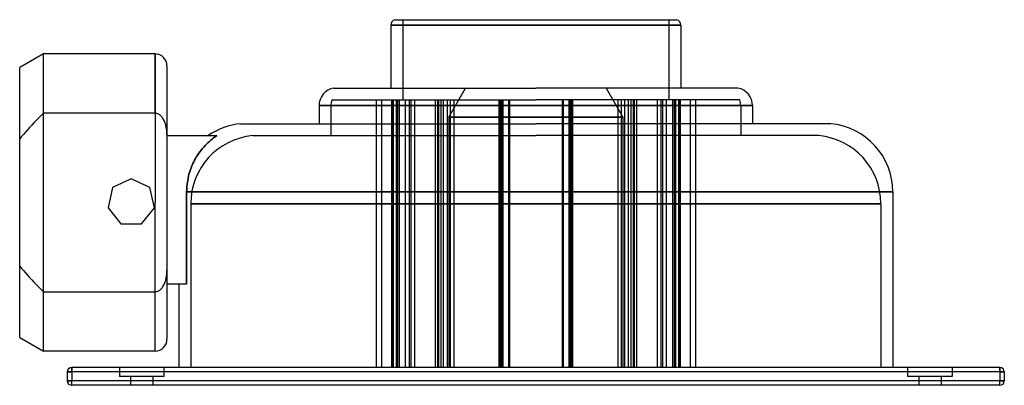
# Model space of a CAD drawing. Header units: millimetres. Extents: x -174 to 158, y -62 to 62.
import ezdxf

# ---------------------------------------------------------------- set-up
doc = ezdxf.new("R2010")
doc.units = ezdxf.units.MM
doc.layers.add('HIDDEN', color=7, linetype='Continuous')
doc.layers.add('THICK', color=7, linetype='Continuous')

msp = doc.modelspace()

# ---------------------------------------------------------------- linework, layer by layer
at = {"layer": 'HIDDEN'}
for p, q in [((0, 59.6), (-48.75, 59.6)), ((-44.75, 61.5), (-44.75, 34.5)), ((48.75, 59.6), (0, 59.6)), ((44.75, 61.5), (44.75, 34.5)), ((-165.5, 30), (-165.5, 50)), ((-128, 30), (-128, 50)), ((-29.25, 28.75), (-23.62, 38.5)), ((23.62, 38.5), (29.25, 28.75)), ((-68.57, 34.5), (0, 34.5)), ((-53.64, 34.5), (-53.64, -55.5)), ((-51.86, 34.5), (-51.86, -55.5)), ((-48.53, 34.5), (-48.53, -55.5)), ((-48.13, 34.5), (-48.13, -55.5)), ((-47.98, 34.5), (-47.98, -55.5)), ((-46.92, 34.5), (-46.92, -55.5)), ((-46.53, 34.5), (-46.53, -55.5)), ((-45.98, 34.5), (-45.98, -55.5)), ((-43.88, 34.5), (-43.88, -55.5)), ((-42.57, 34.5), (-42.57, -55.5)), ((-42.06, 34.5), (-42.06, -55.5)), ((-40.79, 34.5), (-40.79, -55.5)), ((-33.8, 34.5), (-33.8, -55.5)), ((-33.09, 34.5), (-33.09, -55.5)), ((-32.69, 34.5), (-32.69, -55.5)), ((-31.98, 34.5), (-31.98, -55.5)), ((-31.09, 34.5), (-31.09, -55.5)), ((-29.81, 34.5), (-29.81, -55.5)), ((-28.74, 34.5), (-28.74, -55.5)), ((-27.53, 34.5), (-27.53, -55.5)), ((-12.38, 34.5), (-12.38, -55.5)), ((-12.14, 34.5), (-12.14, -55.5)), ((-11.98, 34.5), (-11.98, -55.5)), ((-11.65, 34.5), (-11.65, -55.5)), ((-11.49, 34.5), (-11.49, -55.5)), ((-11.1, 34.5), (-11.1, -55.5)), ((-9.21, 34.5), (-9.21, -55.5)), ((-8.81, 34.5), (-8.81, -55.5)), ((68.57, 34.5), (0, 34.5)), ((8.81, 34.5), (8.81, -55.5)), ((9.21, 34.5), (9.21, -55.5)), ((11.1, 34.5), (11.1, -55.5)), ((11.49, 34.5), (11.49, -55.5)), ((11.65, 34.5), (11.65, -55.5)), ((11.98, 34.5), (11.98, -55.5)), ((12.14, 34.5), (12.14, -55.5)), ((12.38, 34.5), (12.38, -55.5)), ((27.53, 34.5), (27.53, -55.5)), ((28.74, 34.5), (28.74, -55.5)), ((29.81, 34.5), (29.81, -55.5)), ((31.09, 34.5), (31.09, -55.5)), ((31.98, 34.5), (31.98, -55.5)), ((32.69, 34.5), (32.69, -55.5)), ((33.09, 34.5), (33.09, -55.5)), ((33.8, 34.5), (33.8, -55.5)), ((40.79, 34.5), (40.79, -55.5)), ((42.06, 34.5), (42.06, -55.5)), ((42.57, 34.5), (42.57, -55.5)), ((43.88, 34.5), (43.88, -55.5)), ((45.98, 34.5), (45.98, -55.5)), ((46.53, 34.5), (46.53, -55.5)), ((46.92, 34.5), (46.92, -55.5)), ((47.98, 34.5), (47.98, -55.5)), ((48.13, 34.5), (48.13, -55.5)), ((48.53, 34.5), (48.53, -55.5)), ((51.86, 34.5), (51.86, -55.5)), ((53.64, 34.5), (53.64, -55.5)), ((-165.5, 30), (-166.34, 29.18)), ((-128, 30), (-165.5, 30)), ((-127.69, 29.98), (-128, 30)), ((-127.38, 29.92), (-127.69, 29.98)), ((-127.08, 29.82), (-127.38, 29.92)), ((-126.8, 29.69), (-127.08, 29.82)), ((0, 32.6), (-72.88, 32.6)), ((0, 32.6), (-68.88, 32.6)), ((-68.88, 32.6), (0, 32.6)), ((-68.88, 32.6), (-68.88, 22.5)), ((72.88, 32.6), (0, 32.6)), ((68.88, 32.6), (0, 32.6)), ((0, 32.6), (68.88, 32.6)), ((68.88, 32.6), (68.88, 22.5)), ((-168.72, 26.79), (-169.47, 26)), ((-167.95, 27.58), (-168.72, 26.79)), ((-167.16, 28.38), (-167.95, 27.58)), ((-166.34, 29.18), (-167.16, 28.38)), ((-126.54, 29.54), (-126.8, 29.69)), ((-126.29, 29.35), (-126.54, 29.54)), ((-126.04, 29.14), (-126.29, 29.35)), ((-125.82, 28.91), (-126.04, 29.14)), ((-125.62, 28.67), (-125.82, 28.91)), ((-125.44, 28.43), (-125.62, 28.67)), ((-125.27, 28.17), (-125.44, 28.43)), ((-125.11, 27.9), (-125.27, 28.17)), ((-124.97, 27.62), (-125.11, 27.9)), ((-124.83, 27.32), (-124.97, 27.62)), ((-124.71, 27.03), (-124.83, 27.32)), ((-124.6, 26.73), (-124.71, 27.03)), ((-124.51, 26.44), (-124.6, 26.73)), ((0, 28.75), (-29.25, 28.75)), ((-29.25, 28.75), (0, 28.75)), ((-29.25, 28.75), (-29.25, -55.5)), ((29.25, 28.75), (0, 28.75)), ((0, 28.75), (29.25, 28.75)), ((29.25, 28.75), (29.25, -55.5)), ((-171.58, 23.69), (-172.24, 22.93)), ((-170.9, 24.46), (-171.58, 23.69)), ((-170.19, 25.23), (-170.9, 24.46)), ((-169.47, 26), (-170.19, 25.23)), ((-124.42, 26.15), (-124.51, 26.44)), ((-124.35, 25.85), (-124.42, 26.15)), ((-124.28, 25.55), (-124.35, 25.85)), ((-124.22, 25.24), (-124.28, 25.55)), ((-124.16, 24.92), (-124.22, 25.24)), ((-124.12, 24.6), (-124.16, 24.92)), ((-124.08, 24.28), (-124.12, 24.6)), ((-124.05, 23.96), (-124.08, 24.28)), ((-124.03, 23.64), (-124.05, 23.96)), ((-124.01, 23.32), (-124.03, 23.64)), ((-124, 23.02), (-124.01, 23.32)), ((-172.88, 22.18), (-173.5, 21.43)), ((-172.24, 22.93), (-172.88, 22.18)), ((-124, 22.72), (-124, 23.02)), ((-124, 22.5), (-124, 22.5)), ((-110.75, 19.59), (-110.3, 20.02)), ((-110.3, 20.02), (-109.84, 20.46)), ((-109.84, 20.46), (-109.35, 20.88)), ((-109.35, 20.88), (-108.85, 21.3)), ((-108.85, 21.3), (-108.32, 21.72)), ((-108.32, 21.72), (-107.78, 22.11)), ((-107.78, 22.11), (-107.23, 22.5)), ((-95.14, 22.5), (0, 22.5)), ((95.14, 22.5), (0, 22.5)), ((-113.65, 16), (-113.28, 16.56)), ((-113.28, 16.56), (-112.88, 17.11)), ((-112.88, 17.11), (-112.47, 17.64)), ((-112.47, 17.64), (-112.05, 18.15)), ((-112.05, 18.15), (-111.63, 18.65)), ((-111.63, 18.65), (-111.19, 19.13)), ((-111.19, 19.13), (-110.75, 19.59)), ((-115.26, 13.11), (-114.98, 13.69)), ((-114.98, 13.69), (-114.68, 14.27)), ((-114.68, 14.27), (-114.36, 14.85)), ((-114.36, 14.85), (-114.02, 15.43)), ((-114.02, 15.43), (-113.65, 16)), ((-116.59, 9.48), (-116.4, 10.12)), ((-116.4, 10.12), (-116.2, 10.75)), ((-116.2, 10.75), (-115.99, 11.36)), ((-115.99, 11.36), (-115.76, 11.96)), ((-115.76, 11.96), (-115.52, 12.53)), ((-115.52, 12.53), (-115.26, 13.11)), ((-136, 8), (-142.25, 4.99)), ((-136, 8), (-136, 8)), ((-129.75, 4.99), (-136, 8)), ((-117.22, 6.18), (-117.13, 6.84)), ((-117.13, 6.84), (-117.03, 7.51)), ((-117.03, 7.51), (-116.9, 8.17)), ((-116.9, 8.17), (-116.75, 8.83)), ((-116.75, 8.83), (-116.59, 9.48)), ((-142.25, 4.99), (-143.8, -1.78)), ((-142.25, 4.99), (-142.25, 4.99)), ((-129.75, 4.99), (-129.75, 4.99)), ((-128.2, -1.78), (-129.75, 4.99)), ((-117.37, 3.6), (-117.36, 4.23)), ((0, 3.6), (-117.37, 3.6)), ((-117.37, -27.5), (-117.37, 3.6)), ((-117.36, 4.23), (-117.33, 4.87)), ((-117.33, 4.87), (-117.28, 5.52)), ((-117.28, 5.52), (-117.22, 6.18)), ((120, 3.6), (0, 3.6)), ((-143.8, -1.78), (-139.47, -7.21)), ((-143.8, -1.78), (-143.8, -1.78)), ((-132.53, -7.21), (-128.2, -1.78)), ((-128.2, -1.78), (-128.2, -1.78)), ((0, -0.4), (-116, -0.4)), ((-116, -0.4), (0, -0.4)), ((-116, -0.4), (-116, -55.5)), ((116, -0.4), (0, -0.4)), ((0, -0.4), (116, -0.4)), ((116, -0.4), (116, -55.5)), ((-139.47, -7.21), (-132.53, -7.21)), ((-139.47, -7.21), (-139.47, -7.21)), ((-132.53, -7.21), (-132.53, -7.21)), ((-173.5, -21.43), (-172.88, -22.18)), ((-172.88, -22.18), (-172.24, -22.93)), ((-172.24, -22.93), (-171.58, -23.69)), ((-124.01, -23.32), (-124, -23.02)), ((-124, -23.02), (-124, -22.72)), ((-171.58, -23.69), (-170.9, -24.46)), ((-170.9, -24.46), (-170.19, -25.23)), ((-170.19, -25.23), (-169.47, -26)), ((-169.47, -26), (-168.72, -26.79)), ((-124.6, -26.73), (-124.51, -26.44)), ((-124.51, -26.44), (-124.42, -26.15)), ((-124.42, -26.15), (-124.35, -25.85)), ((-124.35, -25.85), (-124.28, -25.55)), ((-124.28, -25.55), (-124.22, -25.24)), ((-124.22, -25.24), (-124.16, -24.92)), ((-124.16, -24.92), (-124.12, -24.6)), ((-124.12, -24.6), (-124.08, -24.28)), ((-124.08, -24.28), (-124.05, -23.96)), ((-124.05, -23.96), (-124.03, -23.64)), ((-124.03, -23.64), (-124.01, -23.32)), ((-168.72, -26.79), (-167.95, -27.58)), ((-167.95, -27.58), (-167.16, -28.38)), ((-167.16, -28.38), (-166.34, -29.18)), ((-166.34, -29.18), (-165.5, -30)), ((-127.08, -29.82), (-126.8, -29.69)), ((-126.8, -29.69), (-126.54, -29.54)), ((-126.54, -29.54), (-126.29, -29.35)), ((-126.29, -29.35), (-126.04, -29.14)), ((-126.04, -29.14), (-125.82, -28.91)), ((-125.82, -28.91), (-125.62, -28.67)), ((-125.62, -28.67), (-125.44, -28.43)), ((-125.44, -28.43), (-125.27, -28.17)), ((-125.27, -28.17), (-125.11, -27.9)), ((-125.11, -27.9), (-124.97, -27.62)), ((-124.97, -27.62), (-124.83, -27.32)), ((-124.83, -27.32), (-124.71, -27.03)), ((-124.71, -27.03), (-124.6, -26.73)), ((-124, -27.5), (-124, -27.5)), ((-165.5, -50), (-165.5, -30)), ((-165.5, -30), (-128, -30)), ((-128, -30), (-127.69, -29.98)), ((-128, -50), (-128, -30)), ((-127.69, -29.98), (-127.38, -29.92)), ((-127.38, -29.92), (-127.08, -29.82)), ((-156, -57), (-156, -55.5)), ((-156, -55.5), (-156, -55.5)), ((-140, -55.5), (-140, -58.5)), ((-140, -55.5), (-140, -58.5)), ((-125, -55.5), (-125, -58.5)), ((-125, -55.5), (-125, -58.5)), ((0, -55.5), (-116, -55.5)), ((116, -55.5), (0, -55.5)), ((125, -55.5), (125, -58.5)), ((125, -55.5), (125, -58.5)), ((140, -55.5), (140, -58.5)), ((140, -55.5), (140, -58.5)), ((156, -57), (156, -55.5)), ((156, -55.5), (156, -55.5)), ((-156, -57), (-157.5, -57)), ((-157.5, -57), (-157.5, -57)), ((-156, -57), (-156, -60)), ((156, -57), (-156, -57)), ((-132.5, -58.5), (-140, -58.5)), ((-136.25, -58.5), (-136.25, -61.5)), ((-136.25, -58.5), (-136.25, -61.5)), ((-125, -58.5), (-132.5, -58.5)), ((-128.75, -58.5), (-128.75, -61.5)), ((-128.75, -58.5), (-128.75, -61.5)), ((132.5, -58.5), (125, -58.5)), ((128.75, -58.5), (128.75, -61.5)), ((128.75, -58.5), (128.75, -61.5)), ((140, -58.5), (132.5, -58.5)), ((136.25, -58.5), (136.25, -61.5)), ((136.25, -58.5), (136.25, -61.5)), ((157.5, -57), (156, -57)), ((156, -57), (156, -60)), ((157.5, -57), (157.5, -57)), ((-156, -60), (-157.5, -60)), ((-157.5, -60), (-157.5, -60)), ((-156, -61.5), (-156, -60)), ((156, -60), (-156, -60)), ((-156, -61.5), (-156, -61.5)), ((157.5, -60), (156, -60)), ((156, -61.5), (156, -60)), ((156, -61.5), (156, -61.5)), ((157.5, -60), (157.5, -60))]:
    msp.add_line(p, q, dxfattribs=at)
for centre, radius, start, end in [((-62.88, 32.6), 6, 161.5386, 180), ((62.88, 32.6), 6, 0, 18.4614), ((-93, -0.4), 23, 95.3448, 180), ((93, -0.4), 23, 0, 84.6552)]:
    msp.add_arc(centre, radius, start, end, dxfattribs=at)
at = {"layer": 'THICK'}
for p, q in [((-48.75, 59.6), (0, 59.6)), ((-48.75, 59.6), (-48.75, 38.5)), ((-47.37, 61.5), (0, 61.5)), ((0, 61.5), (47.37, 61.5)), ((0, 59.6), (48.75, 59.6)), ((48.75, 59.6), (48.75, 38.5)), ((-165.5, 50), (-173.5, 45.38)), ((-165.5, 0), (-165.5, 50)), ((-128, 50), (-165.5, 50)), ((-128, 50), (-128, 0)), ((-173.5, 0), (-173.5, 45.38)), ((-124, 46), (-124, -46)), ((-67.97, 38.5), (0, 38.5)), ((67.97, 38.5), (0, 38.5)), ((-72.88, 32.6), (0, 32.6)), ((-72.88, 32.6), (-72.88, 26.5)), ((0, 32.6), (72.88, 32.6)), ((72.88, 32.6), (72.88, 26.5)), ((-99.14, 26.5), (0, 26.5)), ((99.14, 26.5), (0, 26.5)), ((-124, 22.5), (-107.23, 22.5)), ((-110.3, 20.02), (-110.75, 19.59)), ((-109.84, 20.46), (-110.3, 20.02)), ((-109.35, 20.88), (-109.84, 20.46)), ((-108.85, 21.3), (-109.35, 20.88)), ((-108.32, 21.72), (-108.85, 21.3)), ((-107.78, 22.11), (-108.32, 21.72)), ((-107.23, 22.5), (-107.78, 22.11)), ((-113.28, 16.56), (-113.65, 16)), ((-112.88, 17.11), (-113.28, 16.56)), ((-112.47, 17.64), (-112.88, 17.11)), ((-112.05, 18.15), (-112.47, 17.64)), ((-111.63, 18.65), (-112.05, 18.15)), ((-111.19, 19.13), (-111.63, 18.65)), ((-110.75, 19.59), (-111.19, 19.13)), ((-114.98, 13.69), (-115.26, 13.11)), ((-114.68, 14.27), (-114.98, 13.69)), ((-114.36, 14.85), (-114.68, 14.27)), ((-114.02, 15.43), (-114.36, 14.85)), ((-113.65, 16), (-114.02, 15.43)), ((-116.4, 10.12), (-116.59, 9.48)), ((-116.2, 10.75), (-116.4, 10.12)), ((-115.99, 11.36), (-116.2, 10.75)), ((-115.76, 11.96), (-115.99, 11.36)), ((-115.52, 12.53), (-115.76, 11.96)), ((-115.26, 13.11), (-115.52, 12.53)), ((-117.13, 6.84), (-117.22, 6.18)), ((-117.03, 7.51), (-117.13, 6.84)), ((-116.9, 8.17), (-117.03, 7.51)), ((-116.75, 8.83), (-116.9, 8.17)), ((-116.59, 9.48), (-116.75, 8.83)), ((-117.36, 4.23), (-117.37, 3.6)), ((-117.37, 3.6), (-117.37, -27.5)), ((-117.37, 3.6), (0, 3.6)), ((-117.33, 4.87), (-117.36, 4.23)), ((-117.28, 5.52), (-117.33, 4.87)), ((-117.22, 6.18), (-117.28, 5.52)), ((0, 3.6), (120, 3.6)), ((120, 3.6), (120, -55.5)), ((-165.5, -50), (-165.5, 0)), ((-128, -50), (-128, 0)), ((-173.5, -45.38), (-173.5, 0)), ((-117.37, -27.5), (-124, -27.5)), ((-120, -27.5), (-120, -55.5)), ((-173.5, -45.38), (-165.5, -50)), ((-128, -50), (-165.5, -50)), ((-156, -55.5), (-156, -57)), ((156, -55.5), (-156, -55.5)), ((156, -55.5), (156, -57)), ((-157.5, -57), (-156, -57)), ((-157.5, -57), (-157.5, -60)), ((-156, -57), (-156, -60)), ((156, -57), (-156, -57)), ((156, -57), (156, -60)), ((156, -57), (157.5, -57)), ((157.5, -57), (157.5, -60)), ((-157.5, -60), (-156, -60)), ((-156, -61.5), (-156, -60)), ((156, -60), (-156, -60)), ((156, -61.5), (-156, -61.5)), ((156, -61.5), (156, -60)), ((156, -60), (157.5, -60))]:
    msp.add_line(p, q, dxfattribs=at)
for centre, radius, start, end in [((-46.75, 59.6), 2, 108.1949, 180), ((46.75, 59.6), 2, 359.9999, 71.8051), ((-128, 46), 4, 0, 90), ((-66.88, 32.6), 6, 100.4754, 180), ((66.88, 32.6), 6, 0, 79.5247), ((-97, 3.6), 23, 95.3448, 124.7407), ((97, 3.6), 23, 0, 84.6552), ((-128, -46), 4, 270, 0), ((-156, -57), 1.5, 90, 180), ((156, -57), 1.5, 0, 90), ((-156, -60), 1.5, 180, 270), ((156, -60), 1.5, 270, 0)]:
    msp.add_arc(centre, radius, start, end, dxfattribs=at)

doc.saveas('drawing.dxf')
